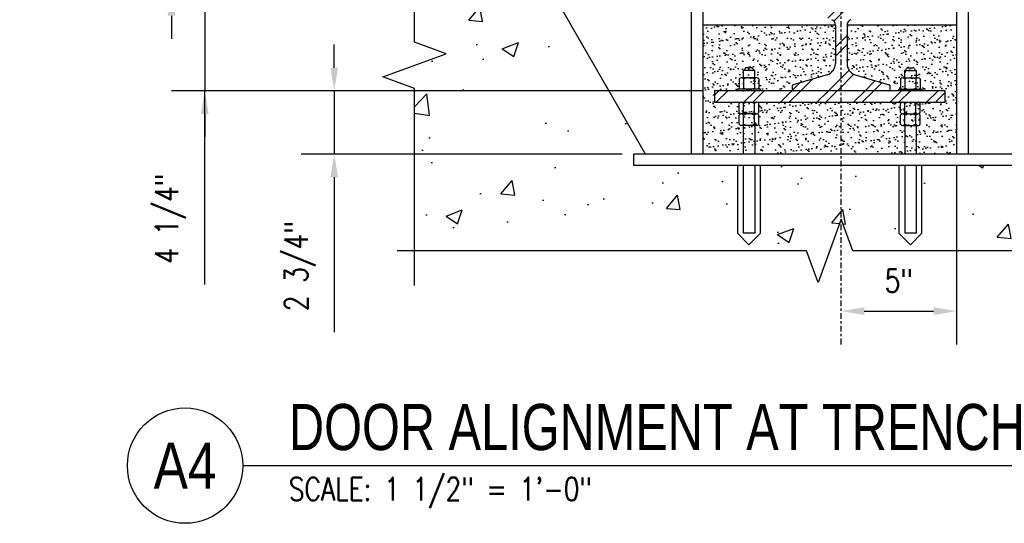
# Model space of a CAD drawing. Header units: inches. Extents: x 24 to 950, y 63 to 128.
# Tile 17 of 24: x 735 to 778, y 63 to 85. Entities that reach past the tile are written whole.
import ezdxf
from ezdxf import colors
from ezdxf.entities.mleader import LeaderData, LeaderLine
from ezdxf.enums import TextEntityAlignment as Align
from ezdxf.math import Vec2, Vec3

# ---------------------------------------------------------------- set-up
doc = ezdxf.new("R2010")
doc.units = ezdxf.units.IN
doc.header["$MEASUREMENT"] = 0
doc.linetypes.add('Center 1_4_', pattern=[0.53125, 0.25, -0.09375, 0.09375, -0.09375])
for name, color, linetype in [('A-WALL-PATT', 8, 'Continuous'), ('M-DETL-PATT', 8, 'Continuous'), ('S-ANNO-DIMS', 1, 'Continuous'), ('S-ANNO-NOTE', 2, 'Continuous'), ('S-ANNO-SYMB', 2, 'Continuous'), ('S-DETL-CNTR', 1, 'Center 1_4_'), ('S-DETL-GENF', 3, 'Continuous'), ('S-DETL-MEDM', 33, 'Continuous'), ('S-DETL-THIN', 1, 'Continuous')]:
    doc.layers.add(name, color=color, linetype=linetype)
doc.styles.add('Annotative', font='romans.shx', dxfattribs={"width": 0.8, "height": 0.125})
doc.styles.add('Arial', font='romans.shx', dxfattribs={"width": 0.8})
doc.styles.add('TITLES', font='swiss.ttf', dxfattribs={"width": 0.8, "height": 0.25})
doc.dimstyles.new('Annotative', dxfattribs={"dimscale": 0, "dimtxt": 0.125, "dimasz": 0.125, "dimexe": 0.18, "dimexo": 0.0625, "dimgap": 0.09, "dimtad": 1, "dimdec": 3, "dimzin": 3, "dimdsep": 46, "dimlunit": 4, "dimtxsty": 'Annotative', "dimcen": 0.09, "dimclrt": 2, "dimazin": 2, "dimtfac": 1, "dimtdec": 3, "dimtmove": 0, "dimatfit": 0, "dimfxl": 1, "dimtfill": 1, "dimfrac": 2, "dimtolj": 1, "dimtzin": 0, "dimarcsym": 0})
pattern_1 = [(45, (698.9309, -29.182), (-0.79196, 0.79196), []), (45, (698.9309, -27.982), (-0.79196, 0.79196), [])]

# ---------------------------------------------------------------- blocks, each defined once
blk = doc.blocks.new('*D7')
at = {"layer": 'Defpoints', "color": 0, "transparency": 16777216}
for p in [(770.88, 79.061), (775.88, 79.061), (775.88, 72.263)]:
    blk.add_point(p, dxfattribs=at)
at = {"layer": 'S-ANNO-DIMS', "color": 0, "lineweight": -2, "transparency": 16777216}
for p, q in [((775.88, 78.561), (775.88, 70.823)), ((771.88, 72.263), (774.88, 72.263))]:
    blk.add_line(p, q, dxfattribs=at)
at = {"layer": 'S-ANNO-DIMS', "color": 0, "transparency": 16777216}
for points in [[(771.88, 72.43), (771.88, 72.097), (770.88, 72.263)], [(774.88, 72.43), (774.88, 72.097), (775.88, 72.263)]]:
    blk.add_solid(points, dxfattribs=at)
at = {"layer": 'S-ANNO-DIMS', "color": 2, "lineweight": -3, "transparency": 16777216, "insert": (773.38, 73.579), "char_height": 1, "width": 1.55327, "attachment_point": 5, "style": 'Annotative'}
blk.add_mtext('\\A1;5"', dxfattribs=at)
blk = doc.blocks.new('*D49')
at = {"layer": 'Defpoints', "color": 0, "transparency": 16777216}
for p in [(765.38, 81.811), (748.901, 79.061), (761.88, 79.061)]:
    blk.add_point(p, dxfattribs=at)
at = {"layer": 'S-ANNO-DIMS', "color": 0, "lineweight": -2, "transparency": 16777216}
for p, q in [((748.901, 82.811), (748.901, 83.811)), ((764.88, 81.811), (747.461, 81.811)), ((748.901, 81.811), (748.901, 79.061)), ((761.38, 79.061), (747.461, 79.061)), ((748.901, 78.061), (748.901, 71.355))]:
    blk.add_line(p, q, dxfattribs=at)
at = {"layer": 'S-ANNO-DIMS', "color": 0, "transparency": 16777216}
for points in [[(748.734, 82.811), (749.068, 82.811), (748.901, 81.811)], [(748.734, 78.061), (749.068, 78.061), (748.901, 79.061)]]:
    blk.add_solid(points, dxfattribs=at)
at = {"layer": 'S-ANNO-DIMS', "color": 2, "lineweight": -3, "transparency": 16777216, "insert": (747.419, 74.208), "char_height": 1, "attachment_point": 5, "rotation": 90, "style": 'Annotative'}
blk.add_mtext('\\A1;2 3/4"', dxfattribs=at)
blk = doc.blocks.new('*D62')
at = {"layer": 'Defpoints', "color": 0, "transparency": 16777216}
for p in [(769.478, 86.061), (743.288, 81.811), (765.38, 81.811)]:
    blk.add_point(p, dxfattribs=at)
at = {"layer": 'S-ANNO-DIMS', "color": 0, "lineweight": -2, "transparency": 16777216}
for p, q in [((743.288, 87.061), (743.288, 88.061)), ((768.978, 86.061), (741.848, 86.061)), ((743.288, 86.061), (743.288, 81.811)), ((743.288, 86.061), (743.288, 81.811)), ((764.88, 81.811), (741.848, 81.811)), ((743.288, 73.418), (743.288, 81.811)), ((743.288, 80.811), (743.288, 79.811))]:
    blk.add_line(p, q, dxfattribs=at)
at = {"layer": 'S-ANNO-DIMS', "color": 0, "transparency": 16777216}
for points in [[(743.121, 87.061), (743.455, 87.061), (743.288, 86.061)], [(743.121, 80.811), (743.455, 80.811), (743.288, 81.811)]]:
    blk.add_solid(points, dxfattribs=at)
at = {"layer": 'S-ANNO-DIMS', "color": 2, "transparency": 16777216, "insert": (741.806, 76.271), "char_height": 1, "attachment_point": 5, "rotation": 90, "style": 'Annotative'}
blk.add_mtext('\\A1;4 1/4"', dxfattribs=at)
blk = doc.blocks.new('*D63')
at = {"layer": 'Defpoints', "color": 0, "transparency": 16777216}
for p in [(766.38, 87.546), (741.848, 86.061), (769.478, 86.061)]:
    blk.add_point(p, dxfattribs=at)
at = {"layer": 'S-ANNO-DIMS', "color": 0, "lineweight": -2, "transparency": 16777216}
for p, q in [((741.848, 88.546), (741.848, 95.139)), ((765.88, 87.546), (740.408, 87.546)), ((741.848, 86.061), (741.848, 87.546)), ((768.978, 86.061), (740.408, 86.061)), ((741.848, 85.061), (741.848, 84.061))]:
    blk.add_line(p, q, dxfattribs=at)
at = {"layer": 'S-ANNO-DIMS', "color": 0, "transparency": 16777216}
for points in [[(741.681, 88.546), (742.015, 88.546), (741.848, 87.546)], [(741.681, 85.061), (742.015, 85.061), (741.848, 86.061)]]:
    blk.add_solid(points, dxfattribs=at)
at = {"layer": 'S-ANNO-DIMS', "color": 2, "transparency": 16777216, "insert": (740.366, 92.342), "char_height": 1, "attachment_point": 5, "rotation": 90, "style": 'Annotative', "bg_fill": 3, "box_fill_scale": 1.25, "bg_fill_color": 256, "bg_fill_true_color": 13158600, "bg_fill_transparency": 0}
blk.add_mtext('\\A1;1 1/2"', dxfattribs=at)
blk = doc.blocks.new('*U52')
at = {"linetype": 'Continuous', "lineweight": -3}
blk.add_line((1.125, 0.625), (9.5, 0.625), dxfattribs=at)
at = {"lineweight": -3}
blk.add_circle((0.8125, 0.625), 0.3125, dxfattribs=at)
at = {"lineweight": -3, "style": 'Arial'}
blk.add_attdef('DRAWING_AREA_TITLE', text='', height=0.1875, dxfattribs=at).set_placement((1.3743, 0.6339), align=Align.BOTTOM_LEFT)
blk.add_attdef('X#', text='', height=0.1875, dxfattribs=at).set_placement((0.8125, 0.625), align=Align.MIDDLE_CENTER)
blk.add_attdef('SCALE:', text='', height=0.0938, dxfattribs=at).set_placement((1.3743, 0.5606), align=Align.TOP_LEFT)

msp = doc.modelspace()

# ---------------------------------------------------------------- hatches: boundary and pattern name
at = {"layer": 'A-WALL-PATT', "lineweight": -3}
h = msp.add_hatch(dxfattribs=at)
h.set_pattern_fill('AR-CONC', color=8, style=0)
h.set_pattern_definition([(50, (366.4724, -29.182), (7.1726, -0.62752), [0.75, -8.25]), (355, (366.4724, -29.182), (-1.38751, 7.52192), [0.6, -6.6]), (100.4514, (367.07, -29.234), (5.78509, 6.8944), [0.6374, -7.01142]), (46.1842, (366.472, -27.182), (10.67241, -1.6552), [1.125, -12.375]), (96.6356, (367.362, -27.32), (9.34662, 9.74119), [0.9561, -10.51714]), (351.1842, (366.472, -27.182), (9.34662, 9.74119), [0.9, -9.9]), (21, (367.4724, -27.682), (5.96907, -4.02619), [0.75, -8.25]), (326, (367.4724, -27.682), (2.43315, 7.2515), [0.6, -6.6]), (71.4514, (367.97, -28.0176), (8.40222, 3.22531), [0.6374, -7.01142]), (37.5, (366.4724, -29.182), (0.121599, 3.328939), [0, -6.52, 0, -6.7, 0, -6.625]), (7.5, (366.4724, -29.182), (2.630695, 3.944117), [0, -3.82, 0, -6.37, 0, -2.525]), (327.5, (364.2424, -29.182), (5.338224, -0.225549), [0, -2.5, 0, -7.8, 0, -10.35]), (317.5, (363.2424, -29.182), (5.83186, 1.00105), [0, -3.25, 0, -5.18, 0, -7.35])])
h.paths.add_polyline_path([(788.3802, 81.9124), (787.0065, 82.4124), (789.754, 83.4124), (788.3802, 83.9124), (788.3802, 93.5426), (783.3802, 93.5426), (783.3802, 91.4363), (782.8802, 91.4363), (782.8802, 86.8883), (778.3613, 79.0613), (778.8802, 79.0613), (778.8802, 78.5941), (774.3802, 78.5941), (774.3802, 75.6409), (773.8802, 75.1409), (773.3802, 75.6409), (773.3802, 78.5941), (767.3802, 78.5941), (767.3802, 75.6409), (766.8802, 75.1409), (766.3802, 75.6409), (766.3802, 78.5941), (761.8802, 78.5941), (761.8802, 79.0613), (762.3992, 79.0613), (757.8802, 86.8883), (757.8802, 91.4363), (757.3802, 91.4363), (757.3802, 93.5613), (752.3802, 93.5613), (752.3802, 83.9124), (753.754, 83.4124), (751.0065, 82.4124), (752.3802, 81.9124), (752.3802, 74.873), (769.3802, 74.873), (769.8802, 73.4992), (770.8802, 76.2467), (771.3802, 74.873), (788.3802, 74.873)])
at = {"layer": 'M-DETL-PATT', "lineweight": -3}
h = msp.add_hatch(dxfattribs=at)
h.set_pattern_fill('FP_1', color=8, style=0, pattern_type=2)
h.set_pattern_definition(pattern_1)
h.paths.add_polyline_path([(769.1321, 81.8113), (772.9589, 81.8134), (772.974, 81.8196), (772.9869, 81.8296), (772.9969, 81.8425), (773.0031, 81.8576), (773.0052, 81.8738), (773.0032, 82.0304), (772.9972, 82.0452), (772.9876, 82.058), (772.975, 82.068), (772.9604, 82.0745), (771.4892, 82.5072), (771.3719, 82.5588), (771.2716, 82.6385), (771.1948, 82.7411), (771.1467, 82.8598), (771.1302, 82.9869), (771.1302, 84.6574), (771.1374, 84.7167), (771.1584, 84.7726), (771.192, 84.8219), (771.2364, 84.8618), (771.289, 84.8901), (772.0437, 85.1877), (772.0614, 85.2095), (772.0677, 85.237), (772.0677, 85.6515), (772.0562, 85.7439), (772.0222, 85.8306), (771.9679, 85.9063), (771.8966, 85.9662), (771.8128, 86.0068), (771.7215, 86.0254), (771.2552, 86.0591), (771.14, 86.0613), (770.5053, 86.0591), (770.3904, 86.0524), (770.039, 86.0254), (769.9477, 86.0068), (769.8639, 85.9662), (769.7926, 85.9063), (769.7383, 85.8306), (769.7043, 85.7439), (769.6927, 85.6515), (769.6927, 85.237), (769.6991, 85.2095), (769.7168, 85.1877), (769.7424, 85.1758), (770.4715, 84.8901), (770.5241, 84.8618), (770.5685, 84.8219), (770.6021, 84.7726), (770.6231, 84.7167), (770.6302, 84.6574), (770.6302, 82.9869), (770.6138, 82.8598), (770.5657, 82.7411), (770.4889, 82.6385), (770.3886, 82.5588), (770.2713, 82.5072), (768.7854, 82.068), (768.7729, 82.058), (768.7633, 82.0452), (768.7573, 82.0304), (768.7552, 82.0145), (768.7574, 81.8576), (768.7636, 81.8425), (768.7735, 81.8296), (768.7865, 81.8196), (768.8016, 81.8134), (768.8177, 81.8113)])
h = msp.add_hatch(dxfattribs=at)
h.set_pattern_fill('AR-SAND', color=8, scale=0.25, style=0)
h.set_pattern_definition([(37.5, (0, 0), (-0.01574834, 0.48170594), [0, -0.38, 0, -0.425, 0, -0.40625]), (7.5, (0, 0), (0.4424442, 0.7055365), [0, -0.205, 0, -0.3425, 0, -0.13125]), (327.5, (-0.3075, 0), (0.77853547, 0.00141476), [0, -0.125, 0, -0.45, 0, -0.5875]), (317.5, (-0.3075, 0), (0.75153165, 0.2194189), [0, -0.0625, 0, -0.295, 0, -0.3375])])
h.paths.add_polyline_path([(764.8802, 79.0941), (775.8802, 79.0941), (775.8802, 84.6574), (771.1302, 84.6574), (771.1302, 82.9869), (771.1467, 82.8598), (771.1948, 82.7411), (771.2716, 82.6385), (771.3719, 82.5588), (771.4892, 82.5072), (772.975, 82.068), (772.9876, 82.058), (772.9972, 82.0452), (773.0032, 82.0304), (773.0052, 82.0145), (773.0031, 81.8576), (772.9969, 81.8425), (772.9869, 81.8296), (772.974, 81.8196), (772.9589, 81.8134), (772.9604, 81.8113), (775.3802, 81.8113), (775.3802, 81.3113), (765.3802, 81.3113), (765.3802, 81.8113), (768.8001, 81.814), (768.7865, 81.8196), (768.7735, 81.8296), (768.7636, 81.8425), (768.7574, 81.8576), (768.7552, 81.8738), (768.7573, 82.0304), (768.7633, 82.0452), (768.7729, 82.058), (768.7854, 82.068), (768.8177, 82.0796), (770.2713, 82.5072), (770.3886, 82.5588), (770.4889, 82.6385), (770.5657, 82.7411), (770.6138, 82.8598), (770.6302, 82.9869), (770.6302, 84.6574), (764.8802, 84.6574)])
h = msp.add_hatch(dxfattribs=at)
h.set_pattern_fill('FP_1', color=8, style=0, pattern_type=2)
h.set_pattern_definition(pattern_1)
h.paths.add_polyline_path([(765.3802, 81.3113), (775.3802, 81.3113), (775.3802, 81.8113), (765.3802, 81.8113)])

# ---------------------------------------------------------------- linework, layer by layer
at = {"layer": 'S-DETL-CNTR', "lineweight": -3}
msp.add_line((770.8802, 70.8234), (770.8802, 118.4443), dxfattribs=at)
at = {"layer": 'S-DETL-GENF', "lineweight": -3}
for points in [[(752.3802, 73.373), (752.3802, 81.9124), (751.0065, 82.4124), (753.754, 83.4124), (752.3802, 83.9124), (752.3802, 95.0613)], [(789.1302, 74.873), (771.3802, 74.873), (770.8802, 76.2467), (769.8802, 73.4992), (769.3802, 74.873), (751.6302, 74.873)]]:
    msp.add_lwpolyline(points, dxfattribs=at)
at = {"layer": 'S-DETL-MEDM', "lineweight": -3}
for p, q in [((764.3802, 91.4363), (764.3802, 79.0613)), ((764.8802, 91.4363), (764.8802, 79.0613)), ((775.8802, 91.4363), (775.8802, 79.0613)), ((776.3802, 91.4363), (776.3802, 79.0613)), ((762.3992, 79.0613), (757.8802, 86.8883)), ((770.6302, 84.6574), (764.8802, 84.6574)), ((770.6302, 84.6574), (770.6302, 82.9869)), ((775.8802, 84.6574), (771.1302, 84.6574)), ((771.1302, 84.6574), (771.1302, 82.9869)), ((766.9866, 82.8107), (766.7739, 82.8107)), ((773.7739, 82.8107), (773.9866, 82.8107)), ((767.1302, 82.6826), (766.6302, 82.6826)), ((766.6302, 82.6826), (766.6302, 82.3738)), ((767.1302, 82.3738), (767.1302, 82.6826)), ((770.2713, 82.5072), (768.8001, 82.0745)), ((771.4892, 82.5072), (772.9604, 82.0745)), ((773.6302, 82.3738), (773.6302, 82.6826)), ((773.6302, 82.6826), (774.1302, 82.6826)), ((774.1302, 82.6826), (774.1302, 82.3738)), ((766.4552, 82.3209), (766.4552, 81.9266)), ((767.2115, 82.3738), (766.549, 82.3738)), ((766.6427, 82.3209), (766.6427, 81.9266)), ((767.1177, 82.3209), (767.1177, 81.9266)), ((767.3052, 82.3209), (767.3052, 81.9266)), ((768.7552, 82.0145), (768.7552, 81.8738)), ((773.0052, 81.8738), (773.0052, 82.0145)), ((773.4552, 82.3209), (773.4552, 81.9266)), ((773.549, 82.3738), (774.2115, 82.3738)), ((773.6427, 82.3209), (773.6427, 81.9266)), ((774.1177, 82.3209), (774.1177, 81.9266)), ((774.3052, 82.3209), (774.3052, 81.9266)), ((775.3802, 81.8113), (765.3802, 81.8113)), ((765.3802, 81.8113), (765.3802, 81.3113)), ((767.3802, 81.8738), (766.3802, 81.8738)), ((766.3802, 81.8738), (766.3802, 81.8113)), ((767.3802, 81.8113), (767.3802, 81.8738)), ((773.3802, 81.8113), (773.3802, 81.8738)), ((773.3802, 81.8738), (774.3802, 81.8738)), ((774.3802, 81.8738), (774.3802, 81.8113)), ((775.3802, 81.3113), (775.3802, 81.8113)), ((765.3802, 81.3113), (775.3802, 81.3113)), ((766.4552, 80.8647), (766.4552, 81.2589)), ((766.6427, 80.8647), (766.6427, 81.2589)), ((767.1177, 80.8647), (767.1177, 81.2589)), ((767.3052, 80.8647), (767.3052, 81.2589)), ((773.4552, 80.8647), (773.4552, 81.2589)), ((773.6427, 80.8647), (773.6427, 81.2589)), ((774.1177, 80.8647), (774.1177, 81.2589)), ((774.3052, 80.8647), (774.3052, 81.2589)), ((766.4552, 80.3652), (766.4552, 80.7595)), ((767.2115, 80.8118), (766.549, 80.8118)), ((766.6427, 80.3652), (766.6427, 80.7595)), ((767.1177, 80.3652), (767.1177, 80.7595)), ((767.3052, 80.3652), (767.3052, 80.7595)), ((773.4552, 80.3652), (773.4552, 80.7595)), ((773.549, 80.8118), (774.2115, 80.8118)), ((773.6427, 80.3652), (773.6427, 80.7595)), ((774.1177, 80.3652), (774.1177, 80.7595)), ((774.3052, 80.3652), (774.3052, 80.7595)), ((767.2115, 80.3123), (766.549, 80.3123)), ((766.6302, 80.3123), (766.6302, 79.0613)), ((767.1302, 80.3123), (767.1302, 79.0613)), ((773.549, 80.3123), (774.2115, 80.3123)), ((773.6302, 80.3123), (773.6302, 79.0613)), ((774.1302, 80.3123), (774.1302, 79.0613)), ((778.8802, 79.0613), (761.8802, 79.0613)), ((761.8802, 79.0613), (761.8802, 78.5941)), ((761.8802, 78.5941), (778.8802, 78.5941)), ((766.6302, 78.5941), (766.6302, 75.6409)), ((767.1302, 78.5941), (767.1302, 75.6409)), ((773.6302, 78.5941), (773.6302, 75.6409)), ((774.1302, 78.5941), (774.1302, 75.6409)), ((767.1302, 75.6409), (766.6302, 75.6409)), ((774.1302, 75.6409), (773.6302, 75.6409))]:
    msp.add_line(p, q, dxfattribs=at)
for centre, radius, start, end in [((770.3802, 84.6574), 0.25, 0, 68.60231), ((771.3802, 84.6574), 0.25, 111.39769, 180), ((766.7739, 82.7482), 0.0625, 90, 159.93134), ((766.9866, 82.7482), 0.0625, 20.06866, 90), ((770.1302, 82.9869), 0.5, 286.38954, 0), ((771.6302, 82.9869), 0.5, 180, 253.61046), ((773.7739, 82.7482), 0.0625, 90, 159.93134), ((773.9866, 82.7482), 0.0625, 20.06866, 90), ((766.576, 82.8206), 0.1482, 291.486, 339.93134), ((767.1845, 82.8206), 0.1482, 200.06866, 248.514), ((773.576, 82.8206), 0.1482, 291.486, 339.93134), ((774.1845, 82.8206), 0.1482, 200.06866, 248.514), ((766.549, 82.2642), 0.1096, 31.17195, 148.82805), ((766.8802, 81.808), 0.5652, 65.15355, 114.84645), ((767.2115, 82.2642), 0.1096, 31.17195, 148.82805), ((768.8177, 82.0145), 0.0625, 106.38954, 180), ((772.9427, 82.0145), 0.0625, 0, 73.61046), ((773.549, 82.2642), 0.1096, 31.17195, 148.82805), ((773.8802, 81.808), 0.5652, 65.15355, 114.84645), ((774.2115, 82.2642), 0.1096, 31.17195, 148.82805), ((766.549, 81.9833), 0.1096, 211.17195, 328.82805), ((766.8802, 82.4395), 0.5652, 245.15355, 294.84645), ((767.2115, 81.9833), 0.1096, 211.17195, 328.82805), ((768.8177, 81.8738), 0.0625, 180, 270), ((772.9427, 81.8738), 0.0625, 270, 0), ((773.549, 81.9833), 0.1096, 211.17195, 328.82805), ((773.8802, 82.4395), 0.5652, 245.15355, 294.84645), ((774.2115, 81.9833), 0.1096, 211.17195, 328.82805), ((766.549, 81.2022), 0.1096, 31.17195, 148.82805), ((766.8802, 80.746), 0.5652, 65.15355, 114.84645), ((767.2115, 81.2022), 0.1096, 31.17195, 148.82805), ((773.549, 81.2022), 0.1096, 31.17195, 148.82805), ((773.8802, 80.746), 0.5652, 65.15355, 114.84645), ((774.2115, 81.2022), 0.1096, 31.17195, 148.82805), ((766.549, 80.9214), 0.1096, 211.17195, 328.82805), ((766.549, 80.7028), 0.1096, 31.17195, 148.82805), ((766.8802, 81.3776), 0.5652, 245.15355, 294.84645), ((766.8802, 80.2466), 0.5652, 65.15355, 114.84645), ((767.2115, 80.9214), 0.1096, 211.17195, 328.82805), ((767.2115, 80.7028), 0.1096, 31.17195, 148.82805), ((773.549, 80.9214), 0.1096, 211.17195, 328.82805), ((773.549, 80.7028), 0.1096, 31.17195, 148.82805), ((773.8802, 81.3776), 0.5652, 245.15355, 294.84645), ((773.8802, 80.2466), 0.5652, 65.15355, 114.84645), ((774.2115, 80.9214), 0.1096, 211.17195, 328.82805), ((774.2115, 80.7028), 0.1096, 31.17195, 148.82805), ((766.549, 80.4219), 0.1096, 211.17195, 328.82805), ((766.8802, 80.8781), 0.5652, 245.15355, 294.84645), ((767.2115, 80.4219), 0.1096, 211.17195, 328.82805), ((773.549, 80.4219), 0.1096, 211.17195, 328.82805), ((773.8802, 80.8781), 0.5652, 245.15355, 294.84645), ((774.2115, 80.4219), 0.1096, 211.17195, 328.82805)]:
    msp.add_arc(centre, radius, start, end, dxfattribs=at)
at = {"layer": 'S-DETL-THIN', "lineweight": -3}
for p, q in [((766.3802, 78.5941), (766.3802, 75.6409)), ((767.3802, 75.6409), (767.3802, 78.5941)), ((773.3802, 78.5941), (773.3802, 75.6409)), ((774.3802, 75.6409), (774.3802, 78.5941)), ((766.3802, 75.6409), (766.8802, 75.1409)), ((766.8802, 75.1409), (767.3802, 75.6409)), ((773.3802, 75.6409), (773.8802, 75.1409)), ((773.8802, 75.1409), (774.3802, 75.6409))]:
    msp.add_line(p, q, dxfattribs=at)

# ---------------------------------------------------------------- block references
at = {"layer": 'S-ANNO-SYMB', "lineweight": -3}
ref = msp.add_blockref('*U52', (735.9348, 60.57), dxfattribs=dict(at, xscale=8.000000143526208, yscale=8.000000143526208, zscale=8.000000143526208))
ref.add_attrib('SCALE:', 'SCALE: 1 1/2" = 1\'-0"', dxfattribs={"layer": '0', "lineweight": -3, "height": 1, "style": 'Annotative', "width": 0.796875}).set_placement((746.9292, 65.0547), align=Align.TOP_LEFT)
ref.add_attrib('DRAWING_AREA_TITLE', 'DOOR ALIGNMENT AT TRENCH', dxfattribs={"layer": '0', "lineweight": -3, "height": 2, "style": 'TITLES', "width": 0.796875}).set_placement((746.9292, 65.6413), align=Align.BOTTOM_LEFT)
ref.add_attrib('X#', 'A4', dxfattribs={"layer": '0', "lineweight": -3, "height": 2, "style": 'TITLES', "width": 0.796875}).set_placement((742.4348, 65.57), align=Align.MIDDLE_CENTER)

# ---------------------------------------------------------------- dimensions: what is measured, and where the dimension line sits
at = {"layer": 'S-ANNO-DIMS'}
dim = msp.add_linear_dim(base=(743.2879, 81.8113), p1=(769.4778, 86.0613), p2=(765.3802, 81.8113), angle=90, dimstyle='Annotative', override={"dimpost": '\\X', "dimtfill": 0}, dxfattribs=at)
dim.commit()
dim.dimension.update_dxf_attribs({"geometry": '*D62', "text_midpoint": (745.8589, 76.2715), "dimtype": 160})
at = {"layer": 'S-ANNO-DIMS', "lineweight": -3}
dim = msp.add_linear_dim(base=(748.9009, 79.0613), p1=(765.3802, 81.8113), p2=(761.8802, 79.0613), angle=90, dimstyle='Annotative', override={"dimpost": '\\X', "dimtfill": 0}, dxfattribs=at)
dim.commit()
dim.dimension.update_dxf_attribs({"geometry": '*D49', "text_midpoint": (747.419, 74.2079)})
dim = msp.add_linear_dim(base=(775.8802, 72.2634), p1=(770.8802, 79.0613), p2=(775.8802, 79.0613), dimstyle='Annotative', override={"dimpost": '\\X', "dimse1": 1, "dimse2": 0, "dimtfill": 0}, dxfattribs=at)
dim.commit()
dim.dimension.update_dxf_attribs({"geometry": '*D7', "text_midpoint": (773.3802, 73.5787)})

# ---------------------------------------------------------------- leaders
at = {"layer": 'S-ANNO-NOTE', "lineweight": -3}
ml = msp.add_multileader_mtext('Standard', dxfattribs=at)
ml.set_content('1/2" ∅ POST INSTALLED\\PANCHOR BOLT W/ 4" \\PEMBED, EPOXIED INTO\\PCONC (TYP OF FOUR)', color=256, style='Annotative')
ml.set_leader_properties(color=1, linetype='ByLayer', lineweight=-1)
ml.build(insert=Vec2(0, 0))
ml.multileader.update_dxf_attribs({"text_right_attachment_type": 3, "dogleg_length": 0.125, "arrow_head_size": 1, "scale": 8})
ctx = ml.context
ctx.base_point, ctx.scale, ctx.char_height, ctx.arrow_head_size, ctx.landing_gap_size, ctx.plane_origin = Vec3(641.3587, 84.1595), 8, 1, 1, 0.72, Vec3(672.4471, 66.8273)
ctx.right_attachment = 3
notes = []
notes.append((ctx, [(0, (1, 1, 0), (640.3587, 84.1595), (1, 0), 1, [(0, [(628.4268, 94.3491)], 0, [])])]))
ctx.mtext.insert, ctx.mtext.width, ctx.mtext.flow_direction = Vec3(642.0787, 84.8262), 19.951663, 5
for ctx, leaders in notes:
    for number, flags, end, landing, length, lines in leaders:
        leader = LeaderData()
        leader.index, (leader.has_last_leader_line, leader.has_dogleg_vector, leader.attachment_direction) = number, flags
        leader.last_leader_point, leader.dogleg_vector, leader.dogleg_length = Vec3(end), Vec3(landing), length
        for number, points, colour, breaks in lines:
            line = LeaderLine()
            line.index, line.vertices, line.color, line.breaks = number, Vec3.list(points), colors.encode_raw_color(colour), breaks
            leader.lines.append(line)
        ctx.leaders.append(leader)

# ---------------------------------------------------------------- next in the draw order: dimensions: what is measured, and where the dimension line sits
at = {"layer": 'S-ANNO-DIMS'}
dim = msp.add_linear_dim(base=(741.8479, 86.0613), p1=(766.3802, 87.5463), p2=(769.4778, 86.0613), angle=90, dimstyle='Annotative', override={"dimpost": '\\X'}, dxfattribs=at)
dim.commit()
dim.dimension.update_dxf_attribs({"geometry": '*D63', "text_midpoint": (741.8479, 92.3425), "dimtype": 160})

doc.saveas('drawing.dxf')
